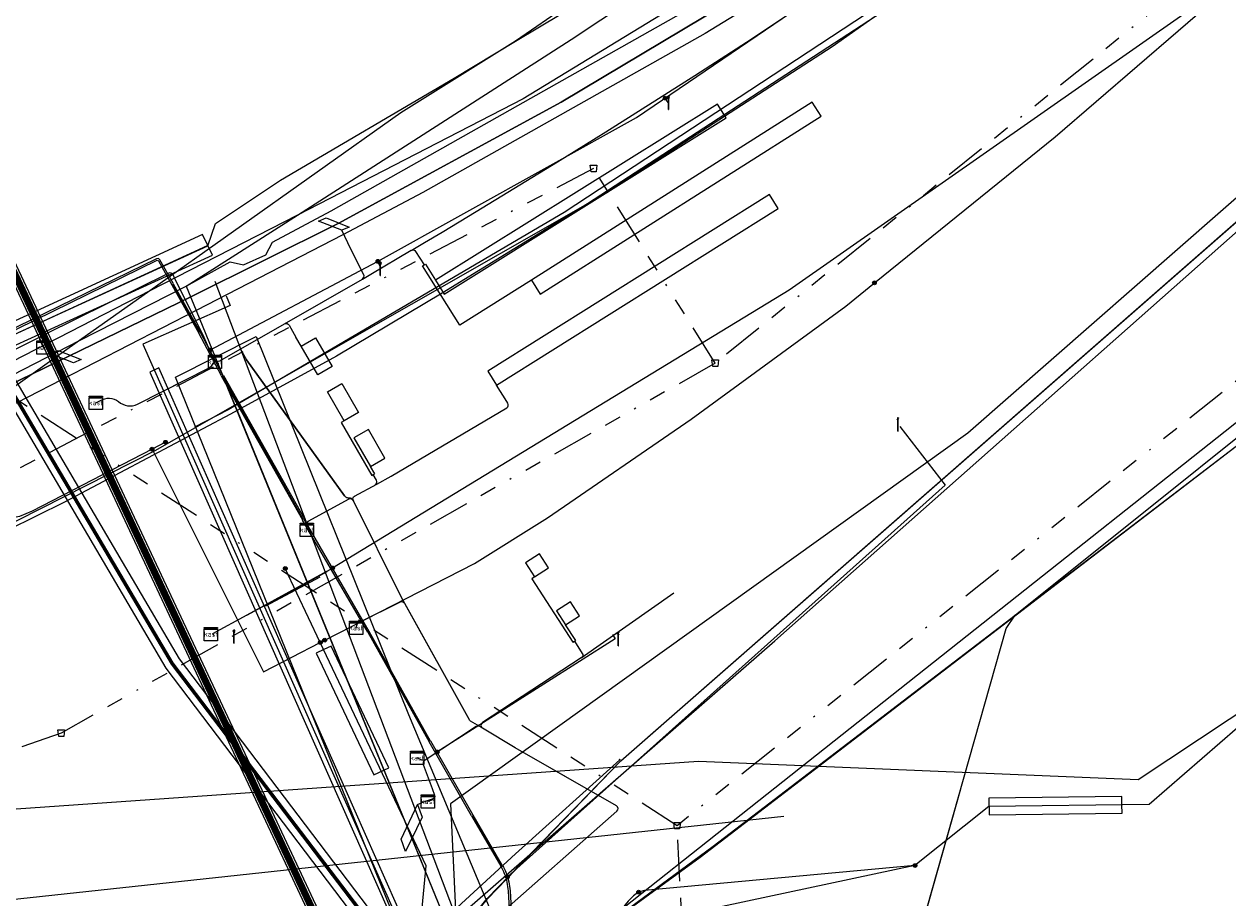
# Model space of a CAD drawing. Header units: metres. Extents: x 151922 to 154458, y 463415 to 464223.
# Tile 10 of 164: x 152065 to 152138, y 463574 to 463627. Entities that reach past the tile are written whole.
import ezdxf
from ezdxf.enums import TextEntityAlignment as Align
from ezdxf.lldxf.tags import DXFTag

# ---------------------------------------------------------------- set-up
doc = ezdxf.new("R2010")
doc.units = ezdxf.units.M
doc.linetypes.add('RI-OVERIG-SO', pattern=[17, 5, -2, 2, -2, 0, -2, 2, -2])
doc.layers.get('0').update_dxf_attribs({"lineweight": 9})
for name, color, linetype, lineweight in [('B-PV-KL-DATA-G', 90, 'KL-DATA-SO', 9), ('B-PV-KL-DATA_DUCT-G', 90, 'Continuous', 9), ('B-PV-KL-DATA_HULPSTUK-S', 90, 'Continuous', 9), ('B-PV-KL-DATA_KABELBED-G', 90, 'Continuous', 9), ('B-PV-KL-DATA_MANTELBUIS-G', 90, 'Continuous', 9), ('B-PV-KL-ET_HS-G', 10, 'KL-HS-SO', 9), ('B-PV-KL-ET_HS_MANTELBUIS-G', 10, 'Continuous', 9), ('B-PV-KL-ET_LS-G', 190, 'KL-LS-SO', 9), ('B-PV-KL-ET_LS-S', 190, 'Continuous', 9), ('B-PV-KL-ET_LS_HULPSTUK-S', 190, 'Continuous', 9), ('B-PV-KL-ET_LS_KABELBED-G', 190, 'Continuous', 9), ('B-PV-KL-ET_LS_MANTELBUIS-G', 190, 'Continuous', 9), ('B-PV-KL-ET_MS-G', 130, 'KL-MS-SO', 9), ('B-PV-KL-ET_MS_HULPSTUK-S', 130, 'Continuous', 9), ('B-PV-KL-ET_MS_MANTELBUIS-G', 130, 'Continuous', 9), ('B-PV-KL-GAS_LD-G', 50, 'KL-GAS_LD-SO', 9), ('B-PV-KL-WATER-G', 170, 'KL-WATER-SO', 9), ('B-PV-KL-WATER_MANTELBUIS-G', 170, 'Continuous', 9), ('B-PV-OG-INFO-G', 7, 'Continuous', 9), ('B-PV-RI-VRIJVERVAL-G', 210, 'RI-OVERIG-SO', 9), ('B-PV-RI-VRIJVERVAL_HULPSTUK-S', 210, 'Continuous', 9)]:
    doc.layers.add(name, color=color, linetype=linetype, lineweight=lineweight)
doc.styles.add('NLCS-ISO', font='txt')
doc.styles.get("Standard").update_dxf_attribs({"font": 'arial.ttf'})
tags = doc.linetypes.add('KL-DATA-SO', pattern='A,4,-1,[101,NLCS.SHX,S=0.5,R=0,X=0,Y=0],-1,4,-1,["D",Standard,S=1,R=0,X=-0.25,Y=-0.5],-1.5', length=12.5).pattern_tags.tags
tags[18] = DXFTag(74, 10)
tags = doc.linetypes.add('KL-GAS_LD-SO', pattern='A,4,-1,[69,NLCS.SHX,S=0.5,R=0,X=0,Y=0],-1,4,-1,["L",Standard,S=1,R=0,X=0.25,Y=-0.5],-2', length=13).pattern_tags.tags
tags[18] = DXFTag(74, 10)
tags = doc.linetypes.add('KL-HS-SO', pattern='A,4,-1,[103,NLCS.SHX,S=0.75,R=0,X=0,Y=0],-1,4,-1,["H",Standard,S=1,R=0,X=0,Y=-0.5],-2', length=13).pattern_tags.tags
tags[18] = DXFTag(74, 10)
tags = doc.linetypes.add('KL-LS-SO', pattern='A,4,-1,[103,NLCS.SHX,S=0.75,R=0,X=0,Y=0],-1,4,-1,["L",Standard,S=1,R=0,X=0,Y=-0.5],-2', length=13).pattern_tags.tags
tags[18] = DXFTag(74, 10)
tags = doc.linetypes.add('KL-MS-SO', pattern='A,4,-1,[103,NLCS.SHX,S=0.75,R=0,X=0,Y=0],-1,4,-1,["M",Standard,S=1,R=0,X=0,Y=-0.5],-2', length=13).pattern_tags.tags
tags[18] = DXFTag(74, 10)
doc.linetypes.add('KL-WATER-SO', pattern='A,7,-0.5,[168,NLCS.SHX,S=0.75,R=0,X=0.75,Y=0],-2', length=9.5)

# ---------------------------------------------------------------- blocks, each defined once
blk = doc.blocks.new('SKL-WTB_HULP_MOF-SO')
at = {"linetype": 'ByBlock', "lineweight": 18}
h = blk.add_hatch(color=0, dxfattribs=at)
h.dxf.hatch_style = 1
h.paths.add_polyline_path([(-0.5625, 0, 1), (0.5625, 0, 1)])
at = {"color": 0, "linetype": 'ByBlock', "lineweight": 18}
blk.add_circle((0, 0), 0.5625, dxfattribs=at)
at = {"color": 0, "linetype": 'ByBlock', "lineweight": 18, "style": 'NLCS-ISO', "flags": 1}
for tag, p in [('TYPE', (1.5, 0)), ('OMSCHRIJVING', (1.5, -3)), ('LABEL', (1.5, -1.5))]:
    blk.add_attdef(tag, p, '', height=1, dxfattribs=at)
blk = doc.blocks.new('SKL-WTB_HULP_OVERIG-SO')
at = {"color": 0, "linetype": 'ByBlock', "lineweight": 18}
for points in [[(-0.14, 0.14), (0.14, -0.14)], [(0.14, 0.14), (-0.14, -0.14)]]:
    blk.add_lwpolyline(points, dxfattribs=at)
at = {"color": 0, "linetype": 'ByBlock', "lineweight": 18, "style": 'NLCS-ISO', "flags": 1}
for tag, p in [('TYPE', (1.5, 0)), ('OMSCHRIJVING', (1.5, -3)), ('LABEL', (1.5, -1.5))]:
    blk.add_attdef(tag, p, '', height=1, dxfattribs=at)
blk = doc.blocks.new('SRI-HULP_AFVOER_OPVANG-SO')
at = {"color": 0, "linetype": 'ByBlock', "lineweight": 18}
blk.add_lwpolyline([(-0.75, -1), (-1, 1), (1, 1), (0.75, -1)], close=True, dxfattribs=at)
at = {"color": 0, "linetype": 'ByBlock', "lineweight": 18, "style": 'NLCS-ISO', "flags": 1}
for tag, p in [('TYPE', (1.5, 0)), ('OMSCHRIJVING', (1.5, -3)), ('LABEL', (1.5, -1.5))]:
    blk.add_attdef(tag, p, '', height=1, dxfattribs=at)
blk = doc.blocks.new('SKL-WTB_HULP_KAST-SO')
at = {"color": 0, "linetype": 'ByBlock', "lineweight": 18}
for points in [[(-2, 2), (2, 2), (2, 1.68), (-2, 1.68)], [(-2, 1.52), (2, 1.52), (2, -2), (-2, -2)]]:
    blk.add_lwpolyline(points, close=True, dxfattribs=at)
at = {"color": 0, "linetype": 'ByBlock', "lineweight": 18, "style": 'NLCS-ISO'}
blk.add_text('kast', height=1.5, dxfattribs=at).set_placement((0, 0), align=Align.MIDDLE_CENTER)
at = {"color": 0, "linetype": 'ByBlock', "lineweight": 18, "style": 'NLCS-ISO', "flags": 1}
for tag, p in [('TYPE', (2.5, 0)), ('OMSCHRIJVING', (2.5, -3)), ('LABEL', (2.5, -1.5))]:
    blk.add_attdef(tag, p, '', height=1, dxfattribs=at)
blk = doc.blocks.new('SKL-ET_LS_MAST-SO')
for p, q in [((-0.05, 2.07), (0.05, 2.07)), ((-0.05, -2), (0.05, -2))]:
    blk.add_line(p, q)
for points in [[(-0.18, 1.76), (-0.22, 1.76), (-0.22, 1.84), (-0.18, 1.84), (-0.18, 1.79)], [(-0.18, 1.49), (-0.22, 1.49), (-0.22, 1.57), (-0.18, 1.57), (-0.18, 1.52)], [(-0.18, 1.79), (-0.05, 1.79)], [(-0.18, 1.76), (-0.05, 1.76)], [(-0.18, 1.52), (-0.05, 1.52)], [(-0.18, 1.49), (-0.05, 1.49)], [(-0.05, -2), (-0.05, 2.07)], [(0.05, -2), (0.05, 2.07)], [(0.18, 1.92), (0.05, 1.92)], [(0.18, 1.89), (0.05, 1.89)], [(0.18, 1.66), (0.05, 1.66)], [(0.18, 1.63), (0.05, 1.63)], [(0.18, 1.39), (0.05, 1.39)], [(0.18, 1.36), (0.05, 1.36)], [(0.18, 1.89), (0.22, 1.89), (0.22, 1.97), (0.18, 1.97), (0.18, 1.92)], [(0.18, 1.63), (0.22, 1.63), (0.22, 1.71), (0.18, 1.71), (0.18, 1.66)], [(0.18, 1.36), (0.22, 1.36), (0.22, 1.44), (0.18, 1.44), (0.18, 1.39)]]:
    blk.add_lwpolyline(points)

msp = doc.modelspace()

# ---------------------------------------------------------------- linework, layer by layer
at = {"layer": 'B-PV-KL-DATA-G', "ltscale": 0.5, "flags": 128}
for points in [[(152124.063, 463485.172), (152081.588, 463575.971), (152043.409, 463657.47), (152009.702, 463740.792), (152004.141, 463767.365)], [(152095.4, 463550.4), (152094.3, 463553.9), (152093, 463555.8), (152090.2, 463568.6), (152089.9, 463571), (152090.8, 463572.7), (152110.4, 463589.8), (152148.8, 463623.8), (152177.7, 463649.1), (152207.4, 463675.4), (152231.4, 463696.4), (152232.5, 463697), (152233.4, 463696.4), (152238.2, 463690.4), (152239.2, 463691.4), (152273.4, 463720.3), (152281.4, 463726.3), (152314.733, 463748.993)], [(152095.4, 463550.4), (152094.3, 463553.9), (152093, 463555.8), (152090.2, 463568.6), (152089.9, 463571), (152090.8, 463572.7), (152110.4, 463589.8), (152148.8, 463623.8), (152177.7, 463649.1), (152207.4, 463675.4), (152231.4, 463696.4), (152232.5, 463697), (152233.4, 463696.4), (152238.2, 463690.4), (152239.2, 463691.4), (152273.4, 463720.3), (152281.4, 463726.3), (152314.733, 463748.993)], [(152276.613, 463714.577), (152273.3, 463713.7), (152263, 463725.8), (152122, 463602.3), (152090.9, 463580), (152091.6, 463565.1)], [(152095.425, 463550.371), (152094.3, 463553.9), (152093, 463555.8), (152090.2, 463568.6), (152089.9, 463571), (152090.8, 463572.7), (152110.4, 463589.8), (152148.8, 463623.8), (152177.66, 463649.138)], [(152095.4, 463550.4), (152094.3, 463553.9), (152093, 463555.8), (152090.2, 463568.6), (152089.9, 463571), (152090.8, 463572.7), (152110.4, 463589.8), (152148.8, 463623.8), (152177.7, 463649.1), (152187.7, 463602.8), (152186.8, 463602.7), (152187, 463576.1)], [(152147.765, 463592.022), (152138.234, 463584.579), (152132.92, 463579.964), (152123.277, 463579.84), (152118.832, 463576.291)], [(152110.933, 463579.233), (152000, 463567.283), (151972.628, 463562.239), (151967.792, 463565.625), (151960.304, 463564.297)], [(152118.832, 463576.291), (152104.805, 463573.304)]]:
    msp.add_lwpolyline(points, dxfattribs=at)
at = {"layer": 'B-PV-KL-DATA_DUCT-G', "ltscale": 0.5, "flags": 128}
for points in [[(152158.809, 463664.184), (152150.598, 463657.32), (152140.914, 463649.96), (152129.937, 463642.219), (152113.517, 463631.745), (152097.542, 463622.202), (152084.142, 463614.9), (152075.272, 463610.485), (152056.919, 463601.565), (152052.275, 463599.361), (152038.326, 463592.235), (152030.215, 463587.577), (152029.876, 463587.175), (152029.872, 463586.283), (152029.973, 463583.129), (152029.907, 463582.173), (152026.881, 463552.517), (152025.995, 463552.399)], [(152028.454, 463552.727), (152027.803, 463552.64), (152027.968, 463551.404), (152026.797, 463551.249), (152026.83, 463552.014), (152029.907, 463582.173), (152029.973, 463583.129), (152029.872, 463586.283), (152029.876, 463587.175), (152030.215, 463587.577), (152038.326, 463592.235), (152052.275, 463599.361), (152056.919, 463601.565), (152075.272, 463610.485), (152084.142, 463614.9), (152097.542, 463622.202), (152113.517, 463631.745), (152129.937, 463642.219), (152140.914, 463649.96), (152150.598, 463657.32), (152158.809, 463664.184)], [(152022.827, 463551.173), (152024.661, 463551.145), (152025.751, 463550.902), (152026.117, 463550.816), (152026.495, 463550.935), (152026.797, 463551.249), (152026.83, 463552.014), (152029.907, 463582.173), (152029.973, 463583.129), (152029.872, 463586.283), (152029.876, 463587.175), (152030.215, 463587.577), (152038.326, 463592.235), (152052.275, 463599.361), (152056.919, 463601.565), (152075.272, 463610.485), (152084.142, 463614.9), (152097.542, 463622.202), (152113.517, 463631.745), (152129.937, 463642.219), (152140.914, 463649.96)], [(152140.914, 463649.96), (152129.937, 463642.219), (152113.517, 463631.745), (152097.542, 463622.202), (152084.142, 463614.9), (152075.272, 463610.485), (152056.919, 463601.565), (152052.275, 463599.361), (152038.326, 463592.235), (152030.215, 463587.577), (152029.876, 463587.175), (152029.872, 463586.283), (152029.973, 463583.129), (152029.907, 463582.173), (152026.828, 463551.992), (152026.36, 463551.629), (152024.797, 463551.622)], [(152024.797, 463551.622), (152026.36, 463551.629), (152026.828, 463551.992), (152029.907, 463582.173), (152029.973, 463583.129), (152029.872, 463586.283), (152029.876, 463587.175), (152030.215, 463587.577), (152038.326, 463592.235), (152052.275, 463599.361), (152056.919, 463601.565), (152075.272, 463610.485), (152084.142, 463614.9), (152097.542, 463622.202), (152113.517, 463631.745), (152129.937, 463642.219), (152140.914, 463649.96)]]:
    msp.add_lwpolyline(points, dxfattribs=at)
at = {"layer": 'B-PV-KL-DATA_KABELBED-G', "ltscale": 0.5, "flags": 128}
for points in [[(152237.061, 463734.67), (152186.249, 463690.081), (152184.202, 463688.285), (152177.632, 463682.52), (152176.909, 463681.885), (152172.483, 463678.001), (152163.882, 463670.379), (152146.733, 463656.38), (152122.357, 463638.911), (152095.261, 463622.393), (152081.682, 463615.413), (152072.817, 463610.856), (152058.337, 463603.414), (152058.184, 463603.335), (152058.176, 463603.33)], [(152204.84, 463726.416), (152184.107, 463704.949), (152177.05, 463697.642), (152148.928, 463669.513), (152141.028, 463661.969), (152130.44, 463652.7), (152119.412, 463643.959), (152107.384, 463634.538), (152094.809, 463625.859), (152087.912, 463621.555), (152072.817, 463610.856), (152068.585, 463607.857), (152059.37, 463601.326), (152059.367, 463601.324)], [(152074.998, 463611.126), (152077.64, 463612.597), (152078.435, 463612.42), (152079.776, 463613.009), (152080.177, 463613.789), (152083.708, 463615.668), (152109.623, 463630.291), (152118.816, 463636.375), (152122.357, 463638.911), (152133.855, 463647.145), (152146.399, 463656.707), (152157.477, 463665.152), (152163.769, 463670.573), (152176.903, 463681.891), (152177.632, 463682.52), (152180.144, 463684.684), (152184.202, 463688.285), (152186.239, 463690.092), (152200.318, 463702.585)], [(152074.998, 463611.126), (152081.682, 463615.413), (152098.142, 463625.971), (152139.066, 463653.1), (152141.706, 463655.256), (152145.072, 463658.007), (152162.701, 463672.408), (152162.704, 463672.41)], [(152056.919, 463601.565), (152075.272, 463610.485), (152084.142, 463614.9), (152097.542, 463622.202), (152113.517, 463631.745), (152129.937, 463642.219), (152140.914, 463649.96), (152150.598, 463657.32), (152158.809, 463664.184)], [(152041.977, 463598.058), (152040.54, 463597.486), (152040.649, 463597.236), (152040.664, 463597.201), (152057.571, 463604.97), (152066.831, 463609.226), (152076.303, 463613.562), (152076.765, 463614.896), (152080.668, 463617.5), (152091.113, 463623.632), (152094.809, 463625.859), (152101.824, 463630.085), (152109.972, 463634.987), (152120.751, 463642.001), (152128.296, 463646.906), (152135.392, 463651.472), (152141.706, 463655.256)], [(152148.091, 463655.05), (152143.992, 463651.87), (152128.712, 463640.877), (152118.422, 463633.802), (152106.202, 463626.334), (152089.223, 463616.764), (152084.422, 463614.23), (152075.589, 463609.68), (152059.37, 463601.326), (152059.367, 463601.324), (152059.366, 463601.324)], [(152124.697, 463485.27), (152122.94, 463489.24), (152111.93, 463536.02), (152111.6, 463536.47), (152110.85, 463536.91), (152101.96, 463533.69), (152101.55, 463533.86), (152098.61, 463540.31), (152095.06, 463550.93), (152093.32, 463556.38), (152092.27, 463560.65), (152091.61, 463567.33), (152091.81, 463571.95), (152092.24, 463573.23), (152093.1, 463574.3), (152101.13, 463582.59), (152170.23, 463643.09)], [(152124.697, 463485.27), (152122.94, 463489.24), (152111.93, 463536.02), (152111.6, 463536.47), (152110.85, 463536.91), (152101.96, 463533.69), (152101.55, 463533.86), (152098.61, 463540.31), (152095.06, 463550.93), (152093.32, 463556.38), (152092.27, 463560.65), (152091.61, 463567.33), (152091.81, 463571.95), (152092.24, 463573.23), (152093.1, 463574.3), (152101.13, 463582.59), (152170.23, 463643.09)], [(152124.697, 463485.27), (152122.94, 463489.24), (152111.93, 463536.02), (152111.6, 463536.47), (152110.85, 463536.91), (152101.96, 463533.69), (152101.55, 463533.86), (152098.61, 463540.31), (152095.06, 463550.93), (152093.32, 463556.38), (152092.27, 463560.65), (152091.61, 463567.33), (152091.81, 463571.95), (152092.24, 463573.23), (152093.1, 463574.3), (152101.13, 463582.59), (152170.23, 463643.09)], [(152124.7, 463485.271), (152122.942, 463489.243), (152111.926, 463536.024), (152111.599, 463536.468), (152110.846, 463536.912), (152101.955, 463533.688), (152101.55, 463533.856), (152098.605, 463540.312), (152095.059, 463550.933), (152093.323, 463556.382), (152092.267, 463560.648), (152091.614, 463567.33), (152091.811, 463571.946), (152092.238, 463573.231), (152093.1, 463574.302), (152101.134, 463582.593), (152170.232, 463643.086)], [(152181.879, 463637.896), (152173.704, 463631.743), (152169.683, 463627.886), (152091.316, 463565.838)], [(152124.127, 463632.804), (152113.849, 463625.528), (152101.579, 463617.59), (152099.129, 463616.085), (152090.398, 463610.719), (152084.032, 463606.931), (152078.053, 463603.648), (152077.659, 463603.432), (152067.684, 463598.149), (152059.142, 463593.941), (152055.176, 463592.144), (152055.175, 463592.144), (152052.89, 463591.109), (152051.985, 463590.694), (152044.24, 463587.148), (152044.227, 463587.142), (152043.32, 463586.753), (152043.137, 463586.674), (152038.748, 463584.791), (152038.443, 463584.66), (152036.259, 463583.796), (152036.242, 463583.789), (152036.082, 463583.726), (152036.082, 463583.726)], [(152118.918, 463628.978), (152099.137, 463616.089), (152099.129, 463616.085), (152077.921, 463603.972), (152073.119, 463601.229), (152055.176, 463592.144)], [(152124.707, 463485.272), (152122.95, 463489.24), (152111.94, 463536.02), (152111.61, 463536.47), (152110.86, 463536.91), (152101.97, 463533.69), (152101.56, 463533.86), (152098.62, 463540.31), (152095.07, 463550.93), (152093.33, 463556.38), (152092.28, 463560.65), (152091.62, 463567.33), (152091.82, 463571.95), (152092.25, 463573.23), (152093.11, 463574.3), (152101.14, 463582.59), (152135.69, 463612.84), (152146.21, 463622.05)], [(152040.664, 463597.201), (152076.282, 463613.569)], [(152051.809, 463599.521), (152058.61, 463602.86), (152063.219, 463605.122), (152068.585, 463607.857), (152074.998, 463611.126)], [(152074.998, 463611.126), (152075.589, 463609.68), (152077.921, 463603.972), (152078.053, 463603.648), (152092.733, 463567.72), (152091.361, 463565.085)], [(152077.45, 463605.124), (152092.733, 463567.72)], [(152091.593, 463559.141), (152090.164, 463566.056), (152089.421, 463571.078), (152090.797, 463573.308), (152094.8, 463577), (152101.073, 463582.652)], [(152101.073, 463582.652), (152094.8, 463577), (152090.797, 463573.308), (152089.421, 463571.078), (152090.164, 463566.056), (152091.593, 463559.141), (152092.034, 463557.707), (152095.537, 463544.381), (152097.845, 463537.113), (152107.3, 463511.4), (152120.079, 463484.555)], [(152091.593, 463559.141), (152090.164, 463566.056), (152089.421, 463571.078), (152090.797, 463573.308), (152094.8, 463577), (152101.073, 463582.652)]]:
    msp.add_lwpolyline(points, dxfattribs=at)
at = {"layer": 'B-PV-KL-DATA_MANTELBUIS-G', "ltscale": 0.5, "flags": 128}
for points in [[(152040.664, 463597.201), (152076.282, 463613.569)], [(152092.233, 463570.54), (152076.729, 463611.404)], [(152077.45, 463605.124), (152092.733, 463567.72)]]:
    msp.add_lwpolyline(points, dxfattribs=at)
at = {"layer": 'B-PV-KL-ET_HS-G', "ltscale": 0.5, "flags": 128}
for points in [[(152123.806, 463485.132), (152081.361, 463575.866), (152043.179, 463657.37), (152009.462, 463740.719), (152003.912, 463767.237)], [(152123.883, 463485.144), (152081.429, 463575.898), (152043.248, 463657.4), (152009.534, 463740.741), (152003.981, 463767.276)], [(152123.96, 463485.156), (152081.497, 463575.93), (152043.317, 463657.43), (152009.606, 463740.763), (152004.049, 463767.314)], [(152124.012, 463485.164), (152081.543, 463575.95), (152043.363, 463657.45), (152009.654, 463740.777), (152004.095, 463767.339)], [(152124.089, 463485.176), (152081.611, 463575.982), (152043.432, 463657.48), (152009.726, 463740.799), (152004.164, 463767.378)], [(152124.167, 463485.188), (152081.679, 463576.014), (152043.501, 463657.51), (152009.798, 463740.821), (152004.232, 463767.416)]]:
    msp.add_lwpolyline(points, dxfattribs=at)
at = {"layer": 'B-PV-KL-ET_HS_MANTELBUIS-G', "ltscale": 0.5, "flags": 128}
for points in [[(152003.798, 463767.173), (152009.342, 463740.682), (152043.065, 463657.32), (152081.248, 463575.813), (152123.677, 463485.112)], [(152124.295, 463485.208), (152081.792, 463576.067), (152043.615, 463657.56), (152009.918, 463740.858), (152004.347, 463767.48)], [(152042.841, 463647.942), (152050.324, 463624.92), (152051.875, 463621.64), (152063.728, 463605.227), (152073.77, 463588.166), (152092.744, 463563.16), (152093.541, 463563.764), (152074.602, 463588.723), (152064.566, 463605.775), (152052.739, 463622.151), (152051.255, 463625.29), (152043.792, 463648.251), (152042.841, 463647.942)]]:
    msp.add_lwpolyline(points, dxfattribs=at)
at = {"layer": 'B-PV-KL-ET_LS-G', "ltscale": 0.5, "flags": 128}
for points in [[(152116.393, 463611.335), (152127.256, 463620.108), (152139.591, 463630.761), (152153.477, 463643.004), (152171.103, 463658.414), (152176.827, 463663.646), (152274.922, 463750), (152277.59, 463752.368), (152277.117, 463753.205), (152278.64, 463754.535), (152279.428, 463754.042), (152279.723, 463754.302)], [(152044.919, 463673), (152044.813, 463672.452), (152044.831, 463671.799), (152045.227, 463671.513), (152046.977, 463671.219), (152047.319, 463670.967), (152047.48, 463670.732), (152047.535, 463670.477), (152047.525, 463669.424), (152043.108, 463648.282), (152043.267, 463648.012), (152049.603, 463628.082), (152050.686, 463625.066), (152052.207, 463621.851), (152064.048, 463605.455), (152074.087, 463588.398), (152093.076, 463563.437), (152093.297, 463561.702), (152093.616, 463560.77), (152094.094, 463560.347), (152094.859, 463560.226), (152096.167, 463560.331), (152097.278, 463560.786), (152098.051, 463561.516), (152098.599, 463562.679), (152098.813, 463563.963), (152099.153, 463570.32), (152099.155, 463570.789), (152099.298, 463571.286), (152099.509, 463571.597), (152100.6, 463572.522)], [(152096.971, 463569.524), (152098.206, 463570.477), (152098.493, 463570.635), (152098.7, 463570.649), (152098.854, 463570.574), (152099.094, 463570.152), (152098.763, 463563.968), (152098.551, 463562.694), (152098.01, 463561.546), (152097.25, 463560.829), (152096.155, 463560.38), (152094.861, 463560.277), (152094.116, 463560.394), (152093.659, 463560.799), (152093.346, 463561.713), (152093.124, 463563.457), (152074.128, 463588.426), (152064.09, 463605.482), (152052.25, 463621.877), (152050.732, 463625.086), (152049.651, 463628.098), (152043.313, 463648.032), (152043.161, 463648.291), (152047.575, 463669.419), (152047.585, 463670.482), (152047.527, 463670.752), (152047.355, 463671.002), (152046.997, 463671.267), (152045.246, 463671.56), (152044.88, 463671.825), (152044.863, 463672.448), (152044.968, 463672.99)], [(152144.198, 463633.938), (152111.265, 463610.89), (152083.793, 463594.18)], [(152076.413, 463607.289), (152075.848, 463608.356), (152077.207, 463605.79), (152076.413, 463607.289), (152086.493, 463612.626), (152102.084, 463621.279), (152120.165, 463633.576)], [(152119.415, 463629.833), (152097.724, 463615.569), (152077.515, 463603.696), (152075.49, 463602.649)], [(152074.223, 463611.268), (152073.416, 463612.715), (152073.324, 463612.789), (152073.207, 463612.78), (152064.819, 463608.683), (152064.705, 463608.635), (152064.587, 463608.599), (152064.465, 463608.576), (152064.342, 463608.566), (152064.218, 463608.57), (152064.095, 463608.586), (152063.975, 463608.616), (152063.859, 463608.658), (152063.748, 463608.713), (152063.643, 463608.779), (152063.546, 463608.856), (152063.458, 463608.942), (152063.38, 463609.038), (152063.312, 463609.142), (152063.256, 463609.252), (152052.697, 463625.274), (152052.623, 463625.378), (152052.541, 463625.477), (152052.454, 463625.571), (152052.359, 463625.658), (152052.26, 463625.738), (152052.154, 463625.811), (152052.044, 463625.877), (152051.93, 463625.935), (152051.812, 463625.985), (152051.691, 463626.026), (152051.567, 463626.06), (152051.441, 463626.084), (152051.314, 463626.1), (152051.186, 463626.107), (152051.058, 463626.105), (152050.93, 463626.094), (152050.804, 463626.075), (152050.679, 463626.047), (152050.556, 463626.01)], [(152175.136, 463605.508), (152174.535, 463605.363), (152174.019, 463605.44), (152169.494, 463626.414), (152149.157, 463609.934), (152105.909, 463576.766), (152101.401, 463573.498), (152101.264, 463573.37), (152100.757, 463572.685), (152100.694, 463572.605), (152100.6, 463572.522)], [(152103.996, 463622.149), (152103.788, 463622.429)], [(152062.433, 463606.816), (152062.716, 463606.909), (152062.835, 463606.952), (152062.951, 463607.001), (152063.064, 463607.055), (152063.175, 463607.116), (152063.282, 463607.182), (152063.385, 463607.254), (152063.485, 463607.331), (152063.581, 463607.414), (152063.672, 463607.501), (152063.758, 463607.593), (152063.839, 463607.689), (152063.991, 463607.889), (152064.072, 463607.985), (152064.157, 463608.077), (152064.247, 463608.165), (152064.34, 463608.248), (152064.438, 463608.327), (152064.54, 463608.4), (152064.645, 463608.469), (152064.753, 463608.532), (152064.865, 463608.59), (152073.253, 463612.687), (152073.325, 463612.664), (152074.133, 463611.217)], [(152086.737, 463612.19), (152086.493, 463612.626)], [(152075.85, 463608.356), (152074.225, 463611.262)], [(152083.325, 463589.847), (152092.333, 463594.461), (152096.737, 463597.2), (152105.359, 463603.137), (152114.662, 463609.937), (152116.393, 463611.335)], [(152077.399, 463610.543), (152077.648, 463609.98), (152072.385, 463607.648), (152091.719, 463564.007), (152091.962, 463562.831), (152091.276, 463562.699), (152091.565, 463561.33), (152091.516, 463561.319)], [(152074.137, 463611.208), (152075.762, 463608.298)], [(152077.115, 463605.741), (152075.757, 463608.307)], [(152082.002, 463597.068), (152077.127, 463605.718)], [(152077.236, 463605.765), (152082.109, 463597.139)], [(152174.282, 463604.223), (152168.948, 463602.867), (152156.05, 463597.217), (152132.253, 463581.444)], [(152117.919, 463602.702), (152120.655, 463599.169), (152094.326, 463575.622)], [(152072.941, 463601.332), (152065.725, 463597.6), (152064.976, 463597.29), (152064.184, 463597.119), (152063.373, 463597.091), (152062.571, 463597.207), (152061.802, 463597.465), (152061.091, 463597.855), (152054.785, 463594.736), (152054.637, 463593.853), (152054.335, 463593.009), (152053.89, 463592.232), (152053.314, 463591.544), (152052.627, 463590.969), (152051.849, 463590.524), (152049.828, 463589.601), (152023.846, 463578.899), (152010.647, 463573.931), (152000, 463570.563), (151984.768, 463565.966), (151978.359, 463564.474), (151971.938, 463563.029), (151965.491, 463561.627), (151962.256, 463560.943), (151955.777, 463559.609), (151949.754, 463558.414), (151944.188, 463557.348), (151938.616, 463556.317), (151933.374, 463555.521), (151928.122, 463554.788), (151925.417, 463554.446)], [(152073.745, 463601.748), (152072.941, 463601.332)], [(152072.941, 463601.332), (152079.641, 463587.942), (152083.061, 463589.71)], [(152085.917, 463590.318), (152081.997, 463597.069)], [(152086.006, 463590.37), (152082.086, 463597.121)], [(152078.652, 463591.354), (152083.465, 463593.975)], [(152083.061, 463589.71), (152080.956, 463594.159)], [(152083.465, 463593.989), (152083.793, 463594.18)], [(152078.651, 463591.356), (152076.587, 463590.227), (152076.649, 463590.116)], [(152085.916, 463590.319), (152089.613, 463583.727)], [(152089.7, 463583.776), (152086.007, 463590.368)], [(152090.572, 463566.774), (152089.102, 463572.907), (152089.421, 463576.265), (152083.061, 463589.71)], [(152100.629, 463590.185), (152100.792, 463589.935), (152090.079, 463583.115)], [(152092.16, 463579.275), (152089.613, 463583.726)], [(152092.247, 463579.325), (152089.701, 463583.776)], [(152132.253, 463581.444), (152105.819, 463582.545), (152050.975, 463578.724), (152018.77, 463576.213)], [(152092.16, 463579.275), (152093.927, 463576.259)], [(152094.008, 463576.323), (152092.248, 463579.324)], [(152093.452, 463569.944), (152094.623, 463570.012), (152094.641, 463570.02), (152094.647, 463570.025), (152094.652, 463570.04), (152094.376, 463574.766), (152094.366, 463574.898), (152094.35, 463575.029), (152094.33, 463575.16), (152094.304, 463575.289), (152094.273, 463575.418), (152094.237, 463575.545), (152094.196, 463575.671), (152094.151, 463575.795), (152094.1, 463575.918), (152094.045, 463576.038), (152093.985, 463576.156), (152093.927, 463576.259)], [(152094.007, 463576.322), (152094.074, 463576.203), (152094.136, 463576.082), (152094.193, 463575.958), (152094.245, 463575.832), (152094.292, 463575.704), (152094.334, 463575.575), (152094.371, 463575.444), (152094.403, 463575.311), (152094.429, 463575.177), (152094.451, 463575.043), (152094.466, 463574.907), (152094.477, 463574.772), (152094.752, 463570.033), (152094.746, 463569.999), (152094.73, 463569.969), (152094.707, 463569.943), (152094.679, 463569.924), (152094.646, 463569.913), (152093.458, 463569.843)]]:
    msp.add_lwpolyline(points, dxfattribs=at)
at = {"layer": 'B-PV-KL-ET_LS_KABELBED-G', "ltscale": 0.5, "flags": 128}
for points in [[(152088.523, 463613.287), (152089.329, 463613.757), (152090.384, 463614.389), (152092.432, 463615.622), (152097.325, 463618.611), (152100.234, 463620.415), (152105.595, 463623.795), (152109.029, 463626.022), (152114.77, 463629.872), (152118.151, 463632.189), (152120.564, 463633.866), (152121.741, 463634.665), (152121.811, 463634.695), (152121.887, 463634.697), (152121.958, 463634.67), (152122.014, 463634.618), (152122.574, 463633.858)], [(152113.183, 463621.354), (152112.647, 463622.198), (152095.757, 463611.487), (152096.293, 463610.643), (152113.183, 463621.354)], [(152107.471, 463621.263), (152106.956, 463622.085), (152089.99, 463611.496), (152090.52, 463610.648), (152107.471, 463621.263)], [(152110.611, 463615.796), (152110.08, 463616.643), (152093.129, 463606.029), (152093.66, 463605.181), (152110.611, 463615.796)], [(152084.808, 463614.691), (152084.349, 463614.492), (152082.954, 463615.044), (152083.413, 463615.243), (152084.808, 463614.691)], [(152084.907, 463613.365), (152084.349, 463614.492)], [(152085.592, 463611.559), (152085.649, 463611.608), (152085.683, 463611.674), (152085.691, 463611.749), (152085.671, 463611.821), (152084.907, 463613.365)], [(152085.592, 463611.559), (152086.103, 463611.854), (152088.525, 463613.289)], [(152088.523, 463613.287), (152088.595, 463613.313), (152088.672, 463613.31), (152088.742, 463613.278), (152088.795, 463613.222), (152089.301, 463612.412)], [(152095.757, 463611.487), (152091.449, 463608.789), (152089.213, 463612.359), (152089.301, 463612.412)], [(152089.301, 463612.412), (152089.385, 463612.462), (152089.99, 463611.496)], [(152076.728, 463606.577), (152075.988, 463608.219), (152074.342, 463611.543), (152074.213, 463611.816), (152074.165, 463611.879), (152074.097, 463611.919), (152074.019, 463611.93), (152073.943, 463611.909), (152066.5, 463608.224)], [(152080.912, 463608.861), (152085.592, 463611.559)], [(152076.728, 463606.577), (152077.022, 463606.635), (152080.912, 463608.861), (152080.986, 463608.886), (152081.064, 463608.881), (152081.134, 463608.846), (152081.185, 463608.788), (152081.6, 463608.068)], [(152064.163, 463607.067), (152066.295, 463608.123)], [(152066.403, 463607.453), (152066.204, 463607.855), (152066.184, 463607.93), (152066.194, 463608.007), (152066.233, 463608.075), (152066.295, 463608.123)], [(152066.295, 463608.123), (152066.5, 463608.224)], [(152066.775, 463607.178), (152066.423, 463607.973), (152066.406, 463608.047), (152066.418, 463608.122), (152066.457, 463608.187), (152066.517, 463608.233)], [(152081.908, 463607.532), (152081.6, 463608.068)], [(152083.773, 463606.297), (152082.906, 463605.798), (152081.908, 463607.532), (152082.775, 463608.03), (152083.773, 463606.297)], [(152066.826, 463607.074), (152066.779, 463607.169)], [(152068.68, 463606.721), (152068.221, 463606.522), (152066.826, 463607.074), (152067.285, 463607.273), (152068.68, 463606.721)], [(152078.262, 463607.344), (152078.625, 463606.71), (152084.524, 463598.532)], [(152069.559, 463604.123), (152069.958, 463604.321), (152070.096, 463604.366), (152070.24, 463604.39), (152070.385, 463604.393), (152070.53, 463604.376), (152070.67, 463604.337), (152070.803, 463604.28), (152070.927, 463604.203), (152071.045, 463604.107), (152071.176, 463604.03), (152071.318, 463603.974), (152071.466, 463603.942), (152071.618, 463603.932), (152071.77, 463603.946), (152071.917, 463603.984), (152072.057, 463604.044), (152076.371, 463606.214), (152076.528, 463606.353), (152076.728, 463606.577)], [(152085.362, 463603.542), (152084.495, 463603.043), (152083.497, 463604.776), (152084.364, 463605.275), (152085.362, 463603.542)], [(152094.28, 463604.191), (152093.66, 463605.181)], [(152086.453, 463599.235), (152087.317, 463599.708), (152094.273, 463603.816), (152094.332, 463603.869), (152094.365, 463603.94), (152094.369, 463604.02), (152094.341, 463604.094), (152094.28, 463604.191)], [(152084.495, 463603.043), (152084.322, 463602.943), (152086.153, 463599.754), (152086.243, 463599.804)], [(152085.085, 463602.019), (152086.084, 463600.287), (152086.951, 463600.787), (152085.953, 463602.519), (152085.087, 463602.021)], [(152086.243, 463599.804), (152086.333, 463599.853), (152086.084, 463600.287)], [(152086.364, 463599.187), (152086.425, 463599.238), (152086.461, 463599.308), (152086.467, 463599.387), (152086.442, 463599.462), (152086.245, 463599.804)], [(152085.049, 463598.232), (152085.042, 463598.246), (152085.022, 463598.32), (152085.03, 463598.395), (152085.066, 463598.462), (152085.125, 463598.511), (152086.453, 463599.235)], [(152085.049, 463598.232), (152085, 463598.295), (152084.93, 463598.334), (152084.85, 463598.342), (152084.774, 463598.319), (152082.316, 463596.977), (152082.233, 463596.891), (152082.214, 463596.772), (152082.257, 463596.483)], [(152084.524, 463598.532), (152084.575, 463598.474), (152084.609, 463598.448), (152084.642, 463598.43), (152084.675, 463598.418), (152084.725, 463598.409), (152084.856, 463598.398), (152084.888, 463598.389), (152084.921, 463598.375), (152084.953, 463598.354), (152084.985, 463598.324), (152085.017, 463598.284), (152085.049, 463598.232)], [(152088.14, 463592.059), (152087.926, 463592.444), (152085.049, 463598.232)], [(152096.782, 463594.197), (152096.237, 463595.035), (152095.398, 463594.49), (152095.944, 463593.652), (152096.782, 463594.197)], [(152095.944, 463593.652), (152095.776, 463593.543), (152098.258, 463589.726), (152098.342, 463589.78)], [(152098.756, 463588.777), (152104.33, 463592.691)], [(152085.22, 463590.587), (152085.281, 463590.792), (152085.319, 463590.864), (152085.384, 463590.915), (152087.877, 463592.141), (152087.95, 463592.161), (152088.025, 463592.153), (152088.092, 463592.117), (152088.14, 463592.059)], [(152092.656, 463584.65), (152092.103, 463584.982), (152092.062, 463585.014), (152092.031, 463585.056), (152088.14, 463592.059)], [(152098.657, 463591.314), (152098.112, 463592.152), (152097.273, 463591.607), (152097.819, 463590.768), (152098.657, 463591.314)], [(152098.342, 463589.78), (152098.426, 463589.835), (152097.819, 463590.768)], [(152098.342, 463589.78), (152098.815, 463589.053), (152098.844, 463588.981), (152098.843, 463588.903), (152098.812, 463588.831), (152098.756, 463588.777)], [(152098.756, 463588.777), (152092.816, 463584.889)], [(152092.656, 463584.65), (152092.549, 463584.679), (152092.444, 463584.646), (152089.371, 463582.637)], [(152092.767, 463568.234), (152092.69, 463568.25), (152092.625, 463568.293), (152092.582, 463568.358), (152092.567, 463568.434), (152092.567, 463570.814), (152092.597, 463571.255), (152092.741, 463571.851), (152092.827, 463572.067), (152093.071, 463572.51), (152093.295, 463572.806), (152093.582, 463573.099), (152100.905, 463579.56), (152100.959, 463579.637), (152100.972, 463579.73), (152100.94, 463579.819), (152100.872, 463579.883), (152094.777, 463583.377), (152092.822, 463584.55)], [(152092.822, 463584.55), (152092.656, 463584.65)], [(152092.816, 463584.889), (152092.748, 463584.815), (152092.725, 463584.718), (152092.752, 463584.622), (152092.822, 463584.55)], [(152089.371, 463582.637), (152089.273, 463582.605), (152089.172, 463582.626), (152088.892, 463582.766)], [(152089.371, 463582.637), (152089.332, 463582.612), (152089.283, 463582.567), (152089.252, 463582.508), (152089.242, 463582.441), (152089.254, 463582.376), (152089.785, 463580.924)], [(152089.785, 463580.924), (152089.931, 463580.525), (152089.943, 463580.451), (152089.927, 463580.378), (152089.885, 463580.315), (152089.823, 463580.273), (152089.536, 463580.148)], [(152089.918, 463580.549), (152089.93, 463580.472), (152089.911, 463580.396), (152089.865, 463580.333), (152089.798, 463580.292), (152089.146, 463580.054)], [(152088.189, 463577.133), (152087.922, 463577.887), (152088.913, 463579.963), (152089.18, 463579.208), (152088.189, 463577.133)], [(152088.913, 463579.963), (152089.146, 463580.054)]]:
    msp.add_lwpolyline(points, dxfattribs=at)
at = {"layer": 'B-PV-KL-ET_LS_MANTELBUIS-G', "ltscale": 0.5, "flags": 128}
for points in [[(152003.798, 463767.173), (152009.342, 463740.682), (152043.065, 463657.32), (152081.248, 463575.813), (152123.677, 463485.112)], [(152124.295, 463485.208), (152081.792, 463576.067), (152043.615, 463657.56), (152009.918, 463740.858), (152004.347, 463767.48)], [(152042.841, 463647.942), (152050.324, 463624.92), (152051.875, 463621.64), (152063.728, 463605.227), (152073.77, 463588.166), (152092.744, 463563.16), (152093.541, 463563.764), (152074.602, 463588.723), (152064.566, 463605.775), (152052.739, 463622.151), (152051.255, 463625.29), (152043.792, 463648.251), (152042.841, 463647.942)], [(152075.802, 463608.333), (152074.177, 463611.237)], [(152075.988, 463608.219), (152074.342, 463611.543)], [(152091.993, 463564.128), (152073.347, 463606.215), (152072.799, 463605.971), (152091.445, 463563.884), (152091.993, 463564.128)], [(152073.721, 463604.881), (152076.371, 463606.214)], [(152084.524, 463598.532), (152078.625, 463606.71)], [(152082.046, 463597.091), (152077.17, 463605.752)], [(152083.465, 463593.989), (152078.651, 463591.356)], [(152079.791, 463591.909), (152083.051, 463593.657)], [(152092.057, 463585.01), (152088.169, 463592.007)], [(152089.658, 463583.752), (152085.96, 463590.344)], [(152083.266, 463589.275), (152082.815, 463589.062), (152086.275, 463581.749), (152087.178, 463582.176), (152083.718, 463589.489), (152083.266, 463589.275)], [(152099.2, 463580.841), (152094.777, 463583.377)], [(152131.276, 463579.944), (152131.27, 463580.444), (152123.272, 463580.34), (152123.285, 463579.341), (152131.283, 463579.445), (152131.276, 463579.944)], [(152093.966, 463576.282), (152092.2, 463579.29)]]:
    msp.add_lwpolyline(points, dxfattribs=at)
at = {"layer": 'B-PV-KL-ET_MS-G', "ltscale": 0.5, "flags": 128}
for points in [[(152102.211, 463574.697), (152101.896, 463574.478), (152101.571, 463574.154), (152099.322, 463571.36), (152099.125, 463571.028), (152099.045, 463570.864), (152098.976, 463570.622), (152099.042, 463570.107), (152098.713, 463563.974), (152098.503, 463562.709), (152097.969, 463561.576), (152097.222, 463560.871), (152096.143, 463560.429), (152094.863, 463560.327), (152094.139, 463560.441), (152093.702, 463560.828), (152093.395, 463561.724), (152093.172, 463563.477), (152074.17, 463588.453), (152064.132, 463605.509), (152052.293, 463621.902), (152050.778, 463625.105), (152049.698, 463628.114), (152043.359, 463648.053), (152043.214, 463648.3), (152047.625, 463669.413), (152047.635, 463670.487), (152047.574, 463670.772), (152047.392, 463671.037), (152047.017, 463671.314), (152045.266, 463671.608), (152044.93, 463671.851), (152044.913, 463672.443), (152045.017, 463672.98)], [(152096.727, 463569.999), (152097.326, 463570.276), (152098.521, 463570.536), (152098.68, 463570.547), (152098.782, 463570.497), (152098.993, 463570.128), (152098.663, 463563.979), (152098.455, 463562.724), (152097.928, 463561.606), (152097.195, 463560.914), (152096.131, 463560.478), (152094.865, 463560.377), (152094.161, 463560.488), (152093.745, 463560.856), (152093.444, 463561.736), (152093.219, 463563.496), (152074.212, 463588.481), (152064.174, 463605.537), (152052.336, 463621.928), (152050.825, 463625.124), (152049.745, 463628.13), (152043.405, 463648.074), (152043.267, 463648.308), (152047.675, 463669.408), (152047.685, 463670.493), (152047.62, 463670.792), (152047.428, 463671.073), (152047.037, 463671.361), (152045.286, 463671.655), (152044.979, 463671.877), (152044.963, 463672.439), (152045.066, 463672.971)], [(152150.47, 463593.941), (152138.234, 463584.579), (152132.92, 463579.964), (152123.277, 463579.84), (152118.832, 463576.291), (152102.565, 463574.784), (152102.211, 463574.697)]]:
    msp.add_lwpolyline(points, dxfattribs=at)
at = {"layer": 'B-PV-KL-ET_MS_MANTELBUIS-G', "ltscale": 0.5, "flags": 128}
for points in [[(152003.798, 463767.173), (152009.342, 463740.682), (152043.065, 463657.32), (152081.248, 463575.813), (152123.677, 463485.112)], [(152124.295, 463485.208), (152081.792, 463576.067), (152043.615, 463657.56), (152009.918, 463740.858), (152004.347, 463767.48)], [(152042.841, 463647.942), (152050.324, 463624.92), (152051.875, 463621.64), (152063.728, 463605.227), (152073.77, 463588.166), (152092.744, 463563.16), (152093.541, 463563.764), (152074.602, 463588.723), (152064.566, 463605.775), (152052.739, 463622.151), (152051.255, 463625.29), (152043.792, 463648.251), (152042.841, 463647.942)], [(152091.993, 463564.128), (152073.347, 463606.215), (152072.799, 463605.971), (152091.445, 463563.884), (152091.993, 463564.128)], [(152131.276, 463579.944), (152131.27, 463580.444), (152123.272, 463580.34), (152123.285, 463579.341), (152131.283, 463579.445), (152131.276, 463579.944)]]:
    msp.add_lwpolyline(points, dxfattribs=at)
at = {"layer": 'B-PV-KL-GAS_LD-G', "ltscale": 0.5, "flags": 128}
msp.add_lwpolyline([(152100.118, 463532.221), (152098.645, 463536.564), (152096.828, 463542.322), (152095.125, 463548.115), (152093.535, 463553.94), (152092.059, 463559.795), (152090.697, 463565.676), (152106.687, 463577.453), (152149.157, 463609.934), (152169.873, 463627.006), (152172.136, 463628.656)], dxfattribs=at)
at = {"layer": 'B-PV-KL-WATER-G', "ltscale": 0.5, "flags": 128}
msp.add_lwpolyline([(152115.745, 463536.803), (152117.002, 463564.71), (152124.322, 463590.547), (152124.85, 463591.342), (152169.243, 463626.86)], dxfattribs=at)
at = {"layer": 'B-PV-KL-WATER_MANTELBUIS-G', "ltscale": 0.5, "flags": 128}
msp.add_lwpolyline([(152118.297, 463569.28), (152121.591, 463580.908)], dxfattribs=at)
at = {"layer": 'B-PV-OG-INFO-G', "ltscale": 0.5, "flags": 128}
for points in [[(152003.798, 463767.173), (152009.342, 463740.682), (152043.065, 463657.32), (152081.248, 463575.813), (152123.677, 463485.112)], [(152003.798, 463767.173), (152009.342, 463740.682), (152043.065, 463657.32), (152081.248, 463575.813), (152123.677, 463485.112)], [(152003.798, 463767.173), (152009.342, 463740.682), (152043.065, 463657.32), (152081.248, 463575.813), (152123.677, 463485.112)], [(152124.295, 463485.208), (152081.792, 463576.067), (152043.615, 463657.56), (152009.918, 463740.858), (152004.347, 463767.48)], [(152124.295, 463485.208), (152081.792, 463576.067), (152043.615, 463657.56), (152009.918, 463740.858), (152004.347, 463767.48)], [(152124.295, 463485.208), (152081.792, 463576.067), (152043.615, 463657.56), (152009.918, 463740.858), (152004.347, 463767.48)], [(152042.841, 463647.942), (152050.324, 463624.92), (152051.875, 463621.64), (152063.728, 463605.227), (152073.77, 463588.166), (152092.744, 463563.16), (152093.541, 463563.764), (152074.602, 463588.723), (152064.566, 463605.775), (152052.739, 463622.151), (152051.255, 463625.29), (152043.792, 463648.251), (152042.841, 463647.942)], [(152042.841, 463647.942), (152050.324, 463624.92), (152051.875, 463621.64), (152063.728, 463605.227), (152073.77, 463588.166), (152092.744, 463563.16), (152093.541, 463563.764), (152074.602, 463588.723), (152064.566, 463605.775), (152052.739, 463622.151), (152051.255, 463625.29), (152043.792, 463648.251), (152042.841, 463647.942)], [(152042.841, 463647.942), (152050.324, 463624.92), (152051.875, 463621.64), (152063.728, 463605.227), (152073.77, 463588.166), (152092.744, 463563.16), (152093.541, 463563.764), (152074.602, 463588.723), (152064.566, 463605.775), (152052.739, 463622.151), (152051.255, 463625.29), (152043.792, 463648.251), (152042.841, 463647.942)], [(152040.51, 463597.9), (152040.9, 463596.72), (152076.57, 463613), (152075.98, 463614.25), (152040.51, 463597.9)], [(152092.233, 463570.54), (152076.729, 463611.404)], [(152079.2, 463608.11), (152088.36, 463585.38), (152095.65, 463568), (152090.69, 463565.31), (152074.35, 463605.66), (152079.2, 463608.11)], [(152091.993, 463564.128), (152073.347, 463606.215), (152072.799, 463605.971), (152091.445, 463563.884), (152091.993, 463564.128)], [(152091.993, 463564.128), (152073.347, 463606.215), (152072.799, 463605.971), (152091.445, 463563.884), (152091.993, 463564.128)]]:
    msp.add_lwpolyline(points, dxfattribs=at)
at = {"layer": 'B-PV-RI-VRIJVERVAL-G', "ltscale": 0.5, "flags": 128}
for points in [[(152142.94, 463635.57), (152106.82, 463606.5)], [(152157.51, 463620.8), (152104.52, 463578.69)], [(152099.5, 463618.2), (152051.4, 463593.1)], [(152106.82, 463606.5), (152099.5, 463618.2)], [(152104.52, 463578.69), (152057.5, 463609.01)], [(152106.82, 463606.5), (152067.48, 463584.26)], [(152067.48, 463584.26), (152032.6, 463572.1)], [(152105.13, 463566.76), (152104.52, 463578.69)]]:
    msp.add_lwpolyline(points, dxfattribs=at)

# ---------------------------------------------------------------- block references
at = {"layer": 'B-PV-KL-DATA_HULPSTUK-S', "xscale": 0.2, "yscale": 0.2, "zscale": 0.2}
for name, p in [('SKL-WTB_HULP_OVERIG-SO', (152074.998, 463611.126)), ('SKL-WTB_HULP_OVERIG-SO', (152074.998, 463611.126)), ('SKL-WTB_HULP_OVERIG-SO', (152074.998, 463611.126)), ('SKL-WTB_HULP_OVERIG-SO', (152074.998, 463611.126)), ('SKL-WTB_HULP_OVERIG-SO', (152101.073, 463582.652)), ('SKL-WTB_HULP_MOF-SO', (152118.832, 463576.291))]:
    msp.add_blockref(name, p, dxfattribs=at)
at = {"layer": 'B-PV-KL-ET_LS-S', "xscale": 0.2, "yscale": 0.2, "zscale": 0.2}
for p in [(152104.006, 463622.162), (152086.679, 463612.179), (152117.805, 463602.816), (152077.868, 463590.056), (152100.983, 463589.911)]:
    msp.add_blockref('SKL-ET_LS_MAST-SO', p, dxfattribs=at)
at = {"layer": 'B-PV-KL-ET_LS_HULPSTUK-S', "xscale": 0.2, "yscale": 0.2, "zscale": 0.2}
for name, p in [('SKL-WTB_HULP_MOF-SO', (152103.801, 463622.442)), ('SKL-WTB_HULP_MOF-SO', (152086.531, 463612.625)), ('SKL-WTB_HULP_MOF-SO', (152116.393, 463611.335)), ('SKL-WTB_HULP_KAST-SO', (152066.403, 463607.453)), ('SKL-WTB_HULP_MOF-SO', (152076.415, 463607.292)), ('SKL-WTB_HULP_KAST-SO', (152076.728, 463606.577)), ('SKL-WTB_HULP_KAST-SO', (152069.559, 463604.123)), ('SKL-WTB_HULP_KAST-SO', (152069.559, 463604.123)), ('SKL-WTB_HULP_MOF-SO', (152073.745, 463601.748)), ('SKL-WTB_HULP_MOF-SO', (152072.941, 463601.332)), ('SKL-WTB_HULP_KAST-SO', (152082.257, 463596.483)), ('SKL-WTB_HULP_MOF-SO', (152080.956, 463594.159)), ('SKL-WTB_HULP_MOF-SO', (152083.796, 463594.182)), ('SKL-WTB_HULP_KAST-SO', (152085.22, 463590.587)), ('SKL-WTB_HULP_KAST-SO', (152076.486, 463590.21)), ('SKL-WTB_HULP_MOF-SO', (152083.061, 463589.71)), ('SKL-WTB_HULP_MOF-SO', (152083.325, 463589.847)), ('SKL-WTB_HULP_KAST-SO', (152088.892, 463582.766)), ('SKL-WTB_HULP_MOF-SO', (152090.095, 463583.117)), ('SKL-WTB_HULP_KAST-SO', (152089.536, 463580.148)), ('SKL-WTB_HULP_MOF-SO', (152094.314, 463575.612))]:
    msp.add_blockref(name, p, dxfattribs=at)
at = {"layer": 'B-PV-KL-ET_MS_HULPSTUK-S', "xscale": 0.2, "yscale": 0.2, "zscale": 0.2}
msp.add_blockref('SKL-WTB_HULP_MOF-SO', (152102.211, 463574.697), dxfattribs=at)
at = {"layer": 'B-PV-RI-VRIJVERVAL_HULPSTUK-S', "xscale": 0.2, "yscale": 0.2, "zscale": 0.2}
for p in [(152099.5, 463618.2), (152106.82, 463606.5), (152067.48, 463584.26), (152104.52, 463578.69)]:
    msp.add_blockref('SRI-HULP_AFVOER_OPVANG-SO', p, dxfattribs=at)

doc.saveas('drawing.dxf')
